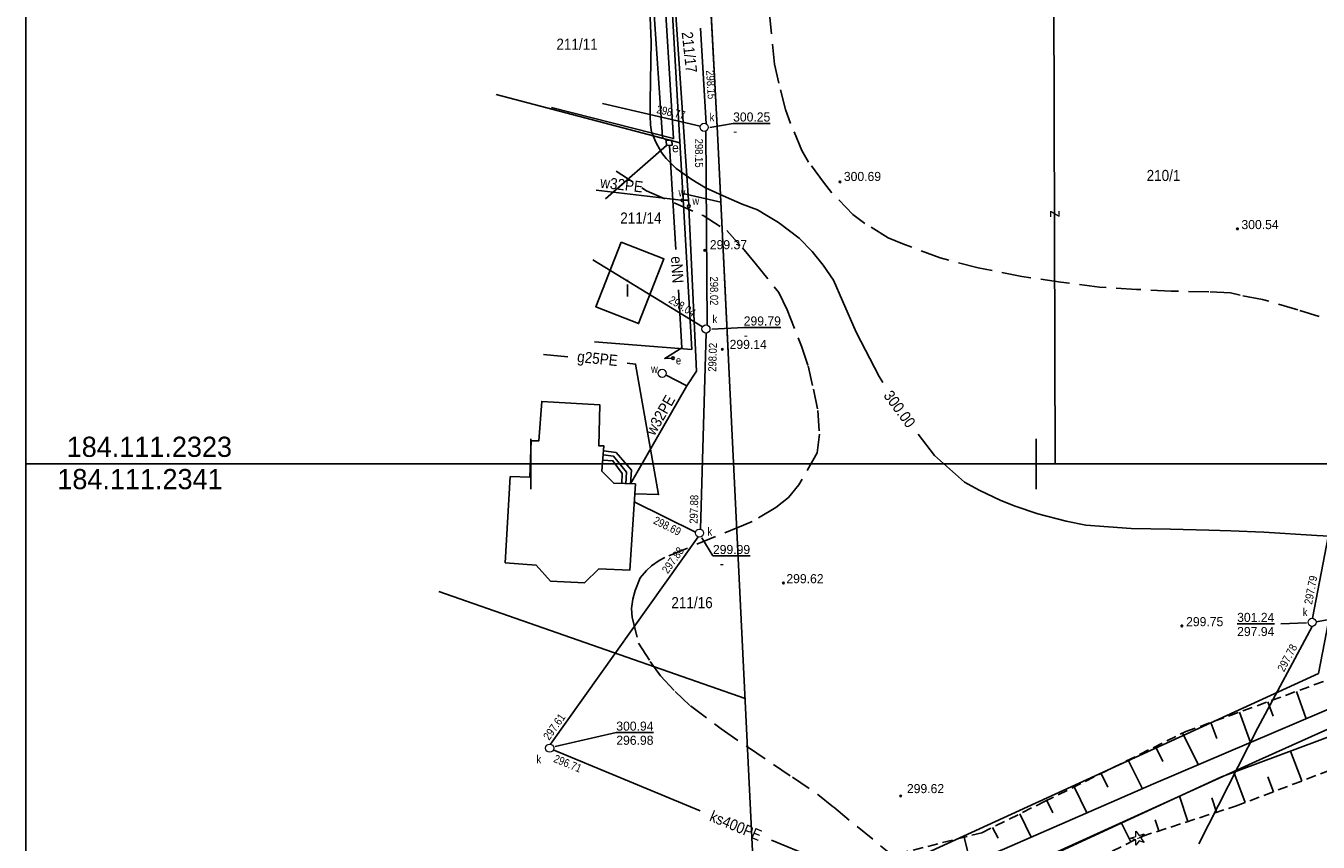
# Model space of a CAD drawing. Extents: x 4615668 to 9249187, y 5334101 to 10688993.
# Tile 96 of 120: x 4667634 to 4667762, y 5337532 to 5337613. Entities that reach past the tile are written whole.
import ezdxf
from ezdxf.enums import TextEntityAlignment as Align

# ---------------------------------------------------------------- set-up
doc = ezdxf.new("R2010")
doc.units = 0
doc.header["$MEASUREMENT"] = 0
doc.linetypes.add('SKARPA1', pattern=[1.5, 1, -0.5])
doc.linetypes.add('WARSTWICA', pattern=[3, 2, -1])
for name, color, linetype in [('11', 7, 'Continuous'), ('13', 7, 'Continuous'), ('14', 7, 'Continuous'), ('15', 7, 'Continuous'), ('2', 7, 'Continuous'), ('21', 7, 'Continuous'), ('22', 7, 'Continuous'), ('25', 7, 'Continuous'), ('26', 7, 'Continuous'), ('27', 7, 'Continuous'), ('28', 7, 'Continuous'), ('31', 7, 'Continuous'), ('38', 7, 'Continuous'), ('45', 7, 'Continuous'), ('47', 7, 'Continuous'), ('5', 7, 'Continuous'), ('50', 7, 'Continuous'), ('51', 7, 'Continuous'), ('52', 7, 'Continuous'), ('56', 7, 'Continuous'), ('59', 7, 'Continuous'), ('60', 7, 'Continuous'), ('SZZPZ_922', 7, 'Continuous'), ('UKKPA_506', 7, 'Continuous')]:
    doc.layers.add(name, color=color, linetype=linetype)
doc.styles.add('txt', font='TXT', dxfattribs={"height": 0.2})

# ---------------------------------------------------------------- blocks, each defined once
blk = doc.blocks.new('KL')
at = {"layer": 'UKKPA_506', "color": 7, "linetype": 'Continuous', "lineweight": 13}
blk.add_circle((0, 0), 0.4, dxfattribs=at)
blk = doc.blocks.new('DI')
at = {"layer": 'SZZPZ_922', "color": 7, "linetype": 'Continuous', "lineweight": 13}
for p, q in [((-0.74, 0), (-0.23, 0.16)), ((-0.23, 0.7), (0.09, 0.27)), ((-0.23, 0.16), (-0.23, 0.7)), ((0.09, 0.27), (0.6, 0.43)), ((0.6, 0.43), (0.28, 0)), ((-0.23, -0.17), (-0.74, 0)), ((-0.23, -0.7), (-0.23, -0.17)), ((0.09, -0.27), (-0.23, -0.7)), ((0.6, -0.43), (0.09, -0.27)), ((0.28, 0), (0.6, -0.43))]:
    blk.add_line(p, q, dxfattribs=at)
blk.add_circle((0, 0), 0.0203, dxfattribs=at)
blk = doc.blocks.new('WYS')
at = {"layer": '52', "color": 67, "linetype": 'Continuous'}
blk.add_circle((0, 0), 0.08, dxfattribs=at)
blk = doc.blocks.new('A')
at = {"layer": '26', "color": 165, "linetype": 'Continuous'}
blk.add_circle((0, 0), 0.125, dxfattribs=at)
blk = doc.blocks.new('Z')
at = {"layer": '60', "color": 11, "linetype": 'Continuous', "style": 'txt', "width": 0.88}
blk.add_text('z', height=1.25, rotation=0.0001, dxfattribs=at).set_placement((-0.01, 0.19), align=Align.MIDDLE)

msp = doc.modelspace()

# ---------------------------------------------------------------- linework, layer by layer
at = {"layer": '11', "color": 2, "linetype": 'Continuous'}
msp.add_lwpolyline([(4667681.799, 5337559.401), (4667682.298, 5337567.929), (4667684.243, 5337567.876), (4667684.385, 5337571.474), (4667685.118, 5337571.474), (4667685.412, 5337575.388), (4667691.158, 5337575.058), (4667691.074, 5337570.976), (4667691.567, 5337570.976), (4667691.377, 5337568.467), (4667692.549, 5337567.274), (4667694.693, 5337567.201), (4667694.126, 5337558.653), (4667691.082, 5337558.792), (4667689.648, 5337557.409), (4667686.28, 5337557.588), (4667684.853, 5337559.172)], close=True, dxfattribs=at)
at = {"layer": '13', "color": 7, "linetype": 'Continuous'}
msp.add_lwpolyline([(4667693.276, 5337591.154), (4667690.775, 5337584.743), (4667695.005, 5337583.093), (4667697.506, 5337589.504)], close=True, dxfattribs=at)
at = {"layer": '15', "color": 62, "linetype": 'Continuous'}
for points in [[(4667693.332, 5337567.247), (4667693.378, 5337568.255), (4667692.463, 5337569.504), (4667691.459, 5337569.556)], [(4667691.499, 5337570.077), (4667692.533, 5337569.946), (4667693.817, 5337568.386), (4667693.747, 5337567.233)], [(4667694.209, 5337567.217), (4667694.296, 5337568.583), (4667692.785, 5337570.311), (4667691.531, 5337570.499)]]:
    msp.add_lwpolyline(points, dxfattribs=at)
at = {"layer": '2', "color": 7, "linetype": 'Continuous'}
for p, q in [((4667697.374, 5337630.955), (4667700.267, 5337580.53)), ((4667702.8, 5337601.964), (4667701.347, 5337629.976)), ((4667680.917, 5337605.778), (4667699.093, 5337600.992)), ((4667704.279, 5337571.99), (4667702.8, 5337601.964)), ((4667699.382, 5337595.962), (4667703.138, 5337595.119)), ((4667690.651, 5337581.293), (4667700.267, 5337580.53)), ((4667706.557, 5337525.381), (4667704.279, 5337571.99)), ((4667675.222, 5337556.544), (4667705.551, 5337545.961))]:
    msp.add_line(p, q, dxfattribs=at)
for points in [[(4667706.627, 5337522.901), (4667762.296, 5337548.431), (4667766.484, 5337570.087)], [(4667811.898, 5337560.581), (4667799.693, 5337559.228), (4667779.022, 5337550.017), (4667756.477, 5337539.891), (4667726.931, 5337526.45), (4667707.364, 5337516.332)]]:
    msp.add_lwpolyline(points, dxfattribs=at)
at = {"layer": '21', "color": 1, "linetype": 'Continuous'}
for p, q in [((4667691.718, 5337595.445), (4667697.778, 5337600.725)), ((4667698.704, 5337590.426), (4667698.074, 5337600.737))]:
    msp.add_line(p, q, dxfattribs=at)
for points in [[(4667697.748, 5337601.238), (4667697.379, 5337601.57), (4667696.479, 5337614.69), (4667696.458, 5337615.228)], [(4667698.287, 5337579.664), (4667697.601, 5337579.633), (4667699.3, 5337580.679), (4667698.948, 5337586.433)]]:
    msp.add_lwpolyline(points, dxfattribs=at)
at = {"layer": '22', "color": 1, "linetype": 'Continuous'}
msp.add_lwpolyline([(4667697.732, 5337601.237), (4667698.307, 5337601.261), (4667698.328, 5337600.748), (4667697.753, 5337600.724)], close=True, dxfattribs=at)
at = {"layer": '25', "color": 165, "linetype": 'Continuous'}
for p, q in [((4667699.21, 5337595.318), (4667690.812, 5337596.297)), ((4667699.957, 5337595.318), (4667699.978, 5337594.846)), ((4667697.679, 5337578.024), (4667699.787, 5337576.911)), ((4667699.787, 5337576.911), (4667694.209, 5337567.217))]:
    msp.add_line(p, q, dxfattribs=at)
for points in [[(4667697.76, 5337627.219), (4667699.957, 5337595.318), (4667699.459, 5337595.307)], [(4667699.99, 5337594.596), (4667700.73, 5337578.369), (4667699.787, 5337576.911)]]:
    msp.add_lwpolyline(points, dxfattribs=at)
at = {"layer": '27', "color": 17, "linetype": 'Continuous'}
for p, q in [((4667701.699, 5337602.877), (4667701.135, 5337612.348)), ((4667691.427, 5337604.876), (4667701.11, 5337602.639)), ((4667701.804, 5337582.934), (4667701.67, 5337602.173)), ((4667769.717, 5337595.734), (4667761.712, 5337553.897)), ((4667701.331, 5337582.766), (4667690.483, 5337589.402)), ((4667701.124, 5337562.73), (4667701.698, 5337582.158)), ((4667700.644, 5337562.435), (4667694.577, 5337565.449)), ((4667700.898, 5337561.964), (4667686.286, 5337541.425)), ((4667762.066, 5337553.549), (4667782.913, 5337557.306)), ((4667701.1, 5337534.839), (4667686.563, 5337540.866))]:
    msp.add_line(p, q, dxfattribs=at)
for points in [[(4667761.667, 5337553.099), (4667756.313, 5337543.062), (4667750.461, 5337531.56)], [(4667742.906, 5337517.575), (4667716.134, 5337528.606), (4667708.166, 5337531.909)]]:
    msp.add_lwpolyline(points, dxfattribs=at)
at = {"layer": '31', "color": 2, "linetype": 'Continuous'}
msp.add_line((4667685.609, 5337580.036), (4667687.991, 5337579.784), dxfattribs=at)
msp.add_lwpolyline([(4667693.858, 5337579.164), (4667694.709, 5337579.074), (4667696.977, 5337566.149), (4667694.628, 5337566.223)], dxfattribs=at)
at = {"layer": '38', "color": 97, "linetype": 'Continuous'}
msp.add_line((4667736.24, 5337569.179), (4667736.1, 5337621.545), dxfattribs=at)
for points in [[(4667731.626, 5337687.723), (4667723.771, 5337690.262), (4667694.091, 5337698.151), (4667695.992, 5337680.038), (4667699.29, 5337650.66), (4667701.347, 5337629.976), (4667702.8, 5337601.964), (4667703.872, 5337580.244)], [(4667686.382, 5337604.492), (4667698.462, 5337601.417), (4667697.725, 5337613.19), (4667696.57, 5337631.281), (4667689.167, 5337633.36)]]:
    msp.add_lwpolyline(points, dxfattribs=at)
at = {"layer": '45', "color": 219, "linetype": 'Continuous'}
for points in [[(4667847.766, 5337592.567), (4667846.286, 5337585.301), (4667842.572, 5337578.086), (4667837.899, 5337569.404), (4667834.336, 5337568.324), (4667824.933, 5337566.999), (4667811.698, 5337564.837), (4667794.869, 5337559.038), (4667786.942, 5337555.185), (4667772.283, 5337548.726), (4667745.972, 5337537.492), (4667731.211, 5337531.068), (4667717.56, 5337525.307), (4667715.16, 5337524.295), (4667702.429, 5337518.869), (4667697.376, 5337517.851), (4667691.236, 5337515.353), (4667688.715, 5337513.152)], [(4667731.561, 5337528.41), (4667752.689, 5337538.192), (4667766.072, 5337543.189), (4667778.355, 5337547.94), (4667785.316, 5337550.685), (4667795.327, 5337555.367), (4667805.033, 5337559.1), (4667813.253, 5337562.175), (4667820.212, 5337563.566), (4667837.418, 5337566.86), (4667841.529, 5337566.691), (4667857.482, 5337569.841), (4667874.441, 5337573.3), (4667892.978, 5337577.03), (4667904.481, 5337579.016), (4667913.691, 5337581.903)]]:
    msp.add_lwpolyline(points, dxfattribs=at)
at = {"layer": '50', "color": 7, "linetype": 'Continuous'}
for points in [[(4667696.109, 5337614.161), (4667696.239, 5337611.047), (4667696.151, 5337605.134), (4667696.163, 5337603.635), (4667696.182, 5337602.783), (4667696.295, 5337602.09), (4667696.7, 5337601.055), (4667697.277, 5337600.025), (4667697.732, 5337599.439), (4667698.738, 5337598.467), (4667700.289, 5337597.356), (4667701.616, 5337596.55), (4667703.687, 5337595.598), (4667705.265, 5337594.922), (4667706.771, 5337594.364), (4667707.69, 5337593.807), (4667708.849, 5337593.091), (4667710.906, 5337591.546), (4667712.201, 5337590.219), (4667713.278, 5337588.862), (4667714.306, 5337587.376), (4667715.189, 5337585.34), (4667716.545, 5337582.25), (4667718.809, 5337577.863), (4667719.181, 5337577.251)], [(4667722.691, 5337572.128), (4667724.3, 5337570.009), (4667727.254, 5337567.373), (4667728.701, 5337566.595), (4667730.852, 5337565.578), (4667732.268, 5337565.015), (4667734.52, 5337564.262), (4667737.336, 5337563.531), (4667739.271, 5337563.13), (4667743.759, 5337562.783), (4667747.639, 5337562.723), (4667751.465, 5337562.63), (4667753.621, 5337562.558), (4667756.885, 5337562.415), (4667762.145, 5337562.103), (4667765.867, 5337561.896), (4667773.945, 5337561.339), (4667777.122, 5337561.066), (4667782.478, 5337560.509), (4667786.073, 5337560.042), (4667790.064, 5337559.413)]]:
    msp.add_lwpolyline(points, dxfattribs=at)
at = {"layer": '50', "color": 245, "linetype": 'WARSTWICA'}
for points in [[(4667765.217, 5337582.879), (4667760.255, 5337584.451), (4667756.776, 5337585.491), (4667754.557, 5337585.9), (4667753.59, 5337586.149), (4667751.446, 5337586.23), (4667747.722, 5337586.307), (4667744.275, 5337586.472), (4667740.637, 5337586.688), (4667736.802, 5337587.206), (4667732.934, 5337587.742), (4667728.605, 5337588.622), (4667724.847, 5337589.596), (4667721.153, 5337590.983), (4667719.718, 5337591.583), (4667717.408, 5337593.014), (4667716.224, 5337593.901), (4667714.108, 5337596.082), (4667713.308, 5337597.094), (4667711.829, 5337599.092), (4667711.162, 5337600.23), (4667710.048, 5337602.916), (4667709.53, 5337604.307), (4667708.874, 5337606.896), (4667708.473, 5337608.792), (4667707.947, 5337613.733)], [(4667692.794, 5337598.172), (4667695.782, 5337596.238), (4667701.395, 5337593.782), (4667703.728, 5337592.309), (4667705.299, 5337590.583), (4667706.555, 5337589.076), (4667708.898, 5337586.16), (4667709.72, 5337584.467), (4667711.13, 5337580.86), (4667711.776, 5337578.893), (4667712.312, 5337576.602), (4667712.755, 5337574.475), (4667712.917, 5337572.149), (4667712.683, 5337570.283), (4667710.872, 5337567.124), (4667709.833, 5337565.879), (4667708.578, 5337564.889), (4667706.244, 5337563.493), (4667705.397, 5337563.121), (4667697.594, 5337559.928), (4667697.044, 5337559.612), (4667696.283, 5337559.107), (4667695.793, 5337558.635), (4667695.149, 5337557.921), (4667694.67, 5337556.645), (4667694.424, 5337555.78), (4667694.301, 5337554.875), (4667694.355, 5337553.961), (4667694.998, 5337551.441), (4667696.157, 5337549.624), (4667697.164, 5337548.206), (4667698.627, 5337546.635), (4667700.13, 5337545.236), (4667703.19, 5337542.941), (4667705.868, 5337541.102), (4667710.228, 5337538.167), (4667712.742, 5337536.442), (4667714.318, 5337535.186), (4667720.107, 5337530.419)]]:
    msp.add_lwpolyline(points, dxfattribs=at)
at = {"layer": '51', "color": 3, "linetype": 'Continuous'}
for p, q in [((4667760.115, 5337546.659), (4667761.098, 5337543.95)), ((4667757.295, 5337545.635), (4667757.815, 5337544.203)), ((4667754.475, 5337544.611), (4667755.572, 5337541.591)), ((4667748.851, 5337542.526), (4667750.41, 5337539.387)), ((4667751.655, 5337543.587), (4667752.232, 5337541.999)), ((4667746.164, 5337541.192), (4667746.905, 5337539.699)), ((4667760.658, 5337537.788), (4667759.531, 5337540.747)), ((4667743.477, 5337539.858), (4667744.886, 5337537.019)), ((4667740.79, 5337538.524), (4667741.461, 5337537.172)), ((4667755.05, 5337535.653), (4667753.91, 5337538.648)), ((4667757.854, 5337536.721), (4667757.287, 5337538.209)), ((4667738.103, 5337537.19), (4667739.378, 5337534.622)), ((4667749.358, 5337533.759), (4667748.545, 5337536.274)), ((4667752.213, 5337534.682), (4667751.75, 5337536.113)), ((4667735.416, 5337535.856), (4667736.02, 5337534.64)), ((4667732.73, 5337534.519), (4667733.872, 5337532.226)), ((4667743.719, 5337531.743), (4667742.791, 5337533.609)), ((4667746.504, 5337532.837), (4667746.153, 5337533.92)), ((4667730.045, 5337533.182), (4667730.581, 5337532.105)), ((4667727.223, 5337532.211), (4667727.867, 5337529.657))]:
    msp.add_line(p, q, dxfattribs=at)
at = {"layer": '51', "color": 3, "linetype": 'SKARPA1'}
for points in [[(4667688.694, 5337514.137), (4667690.049, 5337516.959), (4667692.661, 5337518.266), (4667701.43, 5337522.559), (4667709.783, 5337526.605), (4667714.915, 5337529.111), (4667728.989, 5337532.656), (4667735.185, 5337535.741), (4667749.167, 5337542.683), (4667766.939, 5337549.137), (4667783.589, 5337555.961), (4667798.173, 5337563.122), (4667811.281, 5337569.266), (4667821.9, 5337570.835), (4667832.559, 5337572.327), (4667835.639, 5337573.365), (4667844.964, 5337587.37), (4667846.379, 5337591.679), (4667847.766, 5337592.567)], [(4667733.823, 5337526.825), (4667744.831, 5337532.296), (4667754.098, 5337535.291), (4667765.476, 5337539.622), (4667782.099, 5337546.572), (4667794.756, 5337552.842), (4667804.466, 5337557.232), (4667809.331, 5337558.763), (4667813.411, 5337559.915), (4667821.646, 5337561.275), (4667835.747, 5337563.516), (4667838.163, 5337563.815), (4667841.468, 5337564.114), (4667846.404, 5337564.708), (4667856.064, 5337566.998), (4667866.91, 5337569.475), (4667878.716, 5337571.799), (4667888.66, 5337573.794), (4667914.916, 5337577.293)]]:
    msp.add_lwpolyline(points, dxfattribs=at)
at = {"layer": '56', "color": 17, "linetype": 'Continuous'}
for p, q in [((4667704.362, 5337602.925), (4667702.072, 5337602.504)), ((4667705.411, 5337582.717), (4667702.261, 5337582.539)), ((4667702.365, 5337560.083), (4667701.263, 5337561.877)), ((4667758.587, 5337553.353), (4667761.111, 5337553.447)), ((4667692.798, 5337542.587), (4667686.746, 5337541.183))]:
    msp.add_line(p, q, dxfattribs=at)
at = {"layer": '60', "color": 7, "linetype": 'Continuous'}
for p, q in [((4667684.354, 5337569.183), (4667684.354, 5337571.683)), ((4667734.354, 5337569.183), (4667734.354, 5337571.683)), ((4667684.354, 5337566.683), (4667684.354, 5337569.183)), ((4667734.354, 5337566.683), (4667734.354, 5337569.183))]:
    msp.add_line(p, q, dxfattribs=at)
for points in [[(4668034.354, 5337741.717), (4668034.354, 5337569.183), (4667634.354, 5337569.183), (4667634.354, 5337741.717)], [(4667634.354, 5337319.183), (4667634.354, 5337569.183), (4668034.354, 5337569.183), (4668034.354, 5337319.183)]]:
    msp.add_lwpolyline(points, dxfattribs=at)

# ---------------------------------------------------------------- block references
at = {"layer": '22', "color": 1, "linetype": 'Continuous'}
msp.add_blockref('A', (4667698.412, 5337579.67), dxfattribs=at)
at = {"layer": '26', "color": 165, "linetype": 'Continuous'}
for name, p in [('A', (4667699.334, 5337595.304)), ('A', (4667699.984, 5337594.721)), ('KL', (4667697.335, 5337578.162))]:
    msp.add_blockref(name, p, dxfattribs=at)
at = {"layer": '28', "color": 17, "linetype": 'Continuous'}
for p in [(4667701.496, 5337602.533), (4667701.672, 5337582.557), (4667701.033, 5337562.34), (4667761.669, 5337553.499), (4667686.2, 5337541.034)]:
    msp.add_blockref('KL', p, dxfattribs=at)
at = {"layer": '47', "color": 3, "linetype": 'Continuous'}
msp.add_blockref('DI', (4667744.449, 5337532.111), dxfattribs=at)
at = {"layer": '52', "color": 67, "linetype": 'Continuous'}
for p in [(4667714.932, 5337597.128), (4667754.28, 5337592.477), (4667701.547, 5337590.348), (4667703.293, 5337580.536), (4667709.345, 5337557.392), (4667748.776, 5337553.145), (4667720.942, 5337536.293)]:
    msp.add_blockref('WYS', p, dxfattribs=at)
at = {"layer": '60', "color": 11, "linetype": 'Continuous', "xscale": 0.999999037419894, "yscale": 0.9999990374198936, "rotation": 270.758015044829}
msp.add_blockref('Z', (4667736.166, 5337593.935), dxfattribs=at)

# ---------------------------------------------------------------- texts
at = {"layer": '14', "color": 7, "linetype": 'Continuous', "style": 'txt', "width": 0.875}
msp.add_text('i', height=1.6, dxfattribs=at).set_placement((4667693.918, 5337586.602), align=Align.MIDDLE)
at = {"layer": '21', "color": 1, "linetype": 'Continuous', "style": 'txt', "width": 0.909091}
msp.add_text('eNN', height=1.1, rotation=273.49773, dxfattribs=at).set_placement((4667698.827, 5337588.428), align=Align.MIDDLE)
at = {"layer": '22', "color": 1, "linetype": 'Continuous', "style": 'txt'}
msp.add_text('e', height=0.9, dxfattribs=at).set_placement((4667698.652, 5337600.503), align=Align.MIDDLE)
at = {"layer": '22', "color": 1, "linetype": 'Continuous', "style": 'txt', "width": 0.875}
msp.add_text('e', height=0.8, dxfattribs=at).set_placement((4667698.696, 5337579.042))
at = {"layer": '25', "color": 165, "linetype": 'Continuous', "style": 'txt', "width": 0.909091}
for rotation, p in [(353.35376, (4667693.268, 5337596.312)), (60.08356, (4667697.623, 5337573.748))]:
    msp.add_text('w32PE', height=1.1, rotation=rotation, dxfattribs=at).set_placement(p, align=Align.CENTER)
at = {"layer": '26', "color": 165, "linetype": 'Continuous', "style": 'txt', "width": 0.875}
for p in [(4667698.953, 5337595.698), (4667700.33, 5337594.856), (4667696.233, 5337578.208)]:
    msp.add_text('w', height=0.8, dxfattribs=at).set_placement(p)
at = {"layer": '27', "color": 17, "linetype": 'Continuous', "style": 'txt', "width": 0.909091}
msp.add_text('ks400PE', height=1.1, rotation=337.48133, dxfattribs=at).set_placement((4667704.634, 5337533.373), align=Align.MIDDLE)
at = {"layer": '28', "color": 17, "linetype": 'Continuous', "style": 'txt', "width": 0.875}
for p in [(4667702.034, 5337603.136), (4667702.323, 5337583.147), (4667701.813, 5337562.098), (4667760.745, 5337554.113), (4667684.894, 5337539.534)]:
    msp.add_text('k', height=0.8, dxfattribs=at).set_placement(p)
at = {"layer": '31', "color": 2, "linetype": 'Continuous', "style": 'txt', "width": 0.909091}
msp.add_text('g25PE', height=1.1, rotation=353.96543, dxfattribs=at).set_placement((4667690.926, 5337579.474), align=Align.MIDDLE)
at = {"layer": '5', "color": 6, "linetype": 'Continuous', "style": 'txt', "width": 0.909091}
for s, p in [('211/11', (4667688.914, 5337610.789)), ('210/1', (4667746.962, 5337597.783)), ('211/14', (4667695.232, 5337593.566)), ('211/16', (4667700.294, 5337555.472))]:
    msp.add_text(s, height=1.1, dxfattribs=at).set_placement(p, align=Align.MIDDLE)
msp.add_text('211/17', height=1.1, rotation=276.3534, dxfattribs=at).set_placement((4667700.058, 5337609.969), align=Align.MIDDLE)
at = {"layer": '50', "color": 6, "linetype": 'Continuous', "style": 'txt', "width": 0.909091}
msp.add_text('300.00', height=1.1, rotation=306.31114, dxfattribs=at).set_placement((4667720.845, 5337574.633), align=Align.MIDDLE)
at = {"layer": '52', "color": 67, "linetype": 'Continuous', "style": 'txt'}
for s, p in [('300.69', (4667715.325, 5337597.213)), ('300.54', (4667754.676, 5337592.447)), ('299.37', (4667702.057, 5337590.454)), ('299.14', (4667704.015, 5337580.578)), ('299.62', (4667709.634, 5337557.372)), ('299.75', (4667749.201, 5337553.116)), ('299.62', (4667721.565, 5337536.58))]:
    msp.add_text(s, height=0.9, dxfattribs=at).set_placement(p)
at = {"layer": '56', "color": 17, "linetype": 'Continuous', "style": 'txt', "width": 0.875}
for s, rotation, p in [('298.15', 273.407, (4667701.685, 5337608.16)), ('298.77', 346.99156, (4667696.728, 5337603.959)), ('298.02', 270.39829, (4667702.071, 5337587.749)), ('298.04', 328.54481, (4667697.901, 5337585.216)), ('297.88', 88.30806, (4667700.839, 5337563.248)), ('297.88', 54.57093, (4667697.892, 5337558.256)), ('297.79', 79.16807, (4667761.659, 5337555.215)), ('297.78', 61.92336, (4667758.891, 5337548.532)), ('297.61', 54.57093, (4667686.151, 5337541.753))]:
    msp.add_text(s, height=0.8, rotation=rotation, dxfattribs=at).set_placement(p)
at = {"layer": '56', "color": 17, "linetype": 'Continuous', "style": 'txt'}
for s, p in [('%%U300.25', (4667704.362, 5337603.105)), ('%%U299.79', (4667705.411, 5337582.897)), ('%%U299.99', (4667702.365, 5337560.263)), ('%%U301.24', (4667754.252, 5337553.538)), ('%%U300.94', (4667692.798, 5337542.767))]:
    msp.add_text(s, height=0.9, dxfattribs=at).set_placement(p)
at = {"layer": '56', "color": 17, "linetype": 'Continuous', "style": 'txt', "width": 0.875}
for s, rotation, p in [('298.15', 270.39906, (4667701.376, 5337601.408)), ('298.02', 88.30769, (4667701.886, 5337578.326)), ('298.69', 333.58095, (4667696.743, 5337564.038)), ('296.71', 337.48133, (4667686.821, 5337540.434))]:
    msp.add_text(s, height=0.8, rotation=rotation, dxfattribs=at).set_placement(p, align=Align.TOP_LEFT)
at = {"layer": '56', "color": 17, "linetype": 'Continuous', "style": 'txt'}
for s, p in [('-', (4667704.362, 5337602.605)), ('-', (4667705.411, 5337582.397)), ('  -', (4667702.365, 5337559.763)), ('297.94', (4667754.252, 5337553.038)), ('296.98', (4667692.798, 5337542.267))]:
    msp.add_text(s, height=0.9, dxfattribs=at).set_placement(p, align=Align.TOP_LEFT)
at = {"layer": '59', "color": 2, "linetype": 'Continuous', "style": 'txt'}
msp.add_text('184.111.2323', height=2, dxfattribs=at).set_placement((4667638.399, 5337569.886))
msp.add_text('184.111.2341', height=2, dxfattribs=at).set_placement((4667637.471, 5337568.688), align=Align.TOP_LEFT)

doc.saveas('drawing.dxf')
